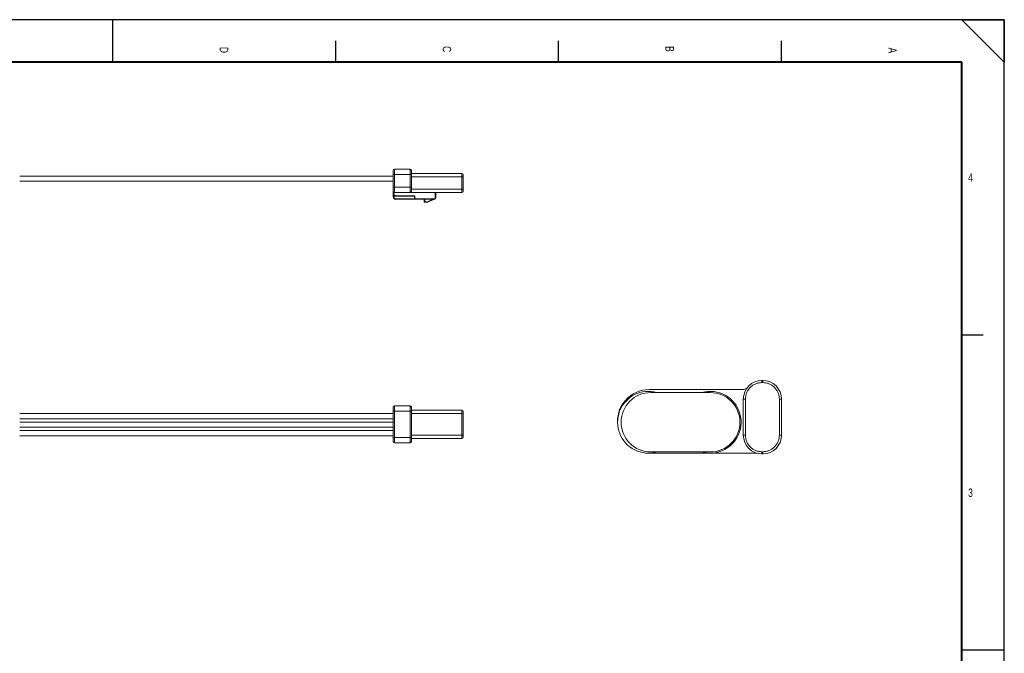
# Model space of a CAD drawing. Header units: millimetres. Extents: x 0 to 420, y 0 to 297.
# Tile 10 of 10: x 188 to 420, y 148 to 297. Entities that reach past the tile are written whole.
import ezdxf

# ---------------------------------------------------------------- set-up
doc = ezdxf.new("R2010")
doc.units = ezdxf.units.MM
doc.layers.add('SLD-0', color=179, linetype='Continuous')
doc.styles.add('SLDTEXTSTYLE0', font='TXT', dxfattribs={"width": 0.744681})

# ---------------------------------------------------------------- blocks, each defined once
blk = doc.blocks.new('Format A3_0')
at = {"layer": 'SLD-0', "char_height": 2, "attachment_point": 1, "rotation": 270, "style": 'SLDTEXTSTYLE0'}
for s, insert in [('D', (4025.09, 1385.55)), ('C', (4077.59, 1385.75)), ('B', (4130.09, 1385.75)), ('A', (4182.59, 1385.4))]:
    blk.add_mtext(s, dxfattribs=dict(at, insert=insert))
at = {"layer": 'SLD-0', "char_height": 2, "attachment_point": 1, "style": 'SLDTEXTSTYLE0'}
for s, insert in [('4', (4199.39, 1355.79)), ('3', (4199.39, 1281.49))]:
    blk.add_mtext(s, dxfattribs=dict(at, insert=insert))
blk = doc.blocks.new('Bloc8')
at = {"layer": 'SLD-0', "color": 5}
for p, q in [((420, 297), (0, 297)), ((210, 287), (210, 297)), ((420, 287), (410, 297)), ((420, 0), (420, 297)), ((262.5, 287), (262.5, 292)), ((315, 287), (315, 292)), ((367.5, 287), (367.5, 292)), ((410, 222.7), (415, 222.7)), ((410, 148.5), (420, 148.5))]:
    blk.add_line(p, q, dxfattribs=at)
at = {"layer": 'SLD-0'}
for p, q in [((410, 297), (420, 297)), ((420, 287), (410, 297)), ((420, 297), (420, 287))]:
    blk.add_line(p, q, dxfattribs=at)
at = {"layer": 'SLD-0', "color": 1, "lineweight": 40}
for p, q in [((410, 287), (10, 287)), ((410, 10), (410, 287))]:
    blk.add_line(p, q, dxfattribs=at)
at = {"color": 7, "linetype": 'Continuous'}
blk.add_blockref('Format A3_0', (-3787.91, -1094.97), dxfattribs=at)

msp = doc.modelspace()

# ---------------------------------------------------------------- linework, layer by layer
at = {"color": 7, "linetype": 'Continuous', "lineweight": 15}
for p, q in [((276.04, 261.46), (276.04, 260.5)), ((276.04, 260.5), (276.04, 257.54)), ((276.35, 260.5), (276.04, 260.5)), ((276.35, 261.77), (276.35, 260.5)), ((280, 261.77), (276.35, 261.77)), ((276.35, 257.54), (276.35, 260.5)), ((276.35, 260.5), (280, 260.5)), ((280, 260.5), (280, 261.77)), ((280, 260.5), (280, 257.54)), ((280, 260.5), (280.31, 260.5)), ((292.24, 260.75), (280.31, 260.75)), ((280.31, 260.5), (280.31, 257.54)), ((292.24, 259.99), (280.31, 259.99)), ((292.24, 260.75), (292.24, 259.99)), ((292.24, 257.03), (292.24, 259.99)), ((292.24, 259.99), (292.54, 259.99)), ((292.54, 259.99), (292.54, 257.03)), ((276.04, 257.54), (276.04, 256.57)), ((276.04, 257.54), (276.35, 257.54)), ((276.35, 257.54), (276.35, 256.27)), ((280, 257.54), (276.35, 257.54)), ((280, 256.27), (280, 257.54)), ((280, 257.54), (280.31, 257.54)), ((280.31, 256.58), (280.31, 257.54)), ((276.04, 256.57), (276.04, 256.02)), ((276.04, 256.02), (276.17, 256.02)), ((276.04, 256.02), (276.04, 255.3)), ((276.04, 255.3), (276.17, 255.3)), ((276.17, 256.33), (276.17, 256.02)), ((276.17, 255.63), (276.17, 255.3)), ((276.35, 256.27), (280, 256.27)), ((276.68, 255.51), (276.68, 255.38)), ((276.68, 255.51), (281.15, 255.51)), ((276.68, 255.38), (281.02, 255.38)), ((280, 256.27), (292.24, 256.27)), ((292.24, 257.03), (280.31, 257.03)), ((281.02, 255.38), (281.02, 254.95)), ((281.15, 255.51), (281.15, 254.95)), ((285.95, 254.95), (285.95, 256.27)), ((286.07, 254.95), (286.07, 256.27)), ((292.24, 256.27), (292.24, 257.03)), ((292.24, 257.03), (292.54, 257.03)), ((292.54, 256.57), (292.54, 257.03)), ((276.68, 254.8), (276.68, 254.67)), ((276.68, 254.8), (281.07, 254.8)), ((276.68, 254.67), (283.36, 254.67)), ((281.02, 254.95), (281.15, 254.95)), ((281.27, 254.82), (281.27, 254.69)), ((281.27, 254.82), (285.82, 254.82)), ((281.27, 254.69), (285.82, 254.69)), ((283.36, 254.67), (283.36, 254.09)), ((283.36, 254.09), (283.48, 254.09)), ((283.48, 254.69), (283.48, 254.09)), ((283.48, 254.09), (284.11, 254.09)), ((283.48, 254.09), (283.48, 253.96)), ((283.48, 253.96), (284.11, 253.96)), ((284.11, 254.09), (285.38, 254.69)), ((284.11, 253.96), (284.11, 254.09)), ((284.17, 253.97), (285.54, 254.63)), ((285.82, 254.82), (285.82, 254.69)), ((285.95, 254.95), (286.07, 254.95)), ((363.11, 211.98), (362.91, 211.98)), ((362.91, 211.48), (362.91, 211.98)), ((363.11, 211.48), (362.91, 211.48)), ((363.11, 211.48), (363.11, 211.98)), ((336.36, 209.84), (358.36, 209.84)), ((350.72, 209.13), (336.72, 209.13)), ((358.64, 209.86), (358.36, 209.84)), ((358.87, 209.94), (358.64, 209.86)), ((359.32, 210.17), (358.87, 209.94)), ((358.51, 207.58), (358.51, 199.08)), ((359.01, 207.58), (358.51, 207.58)), ((359.01, 199.08), (359.01, 207.58)), ((367.01, 199.08), (367.01, 207.58)), ((367.01, 207.58), (367.51, 207.58)), ((367.51, 199.08), (367.51, 207.58)), ((276.04, 205.69), (276.04, 204.73)), ((276.04, 204.73), (276.04, 198.57)), ((276.04, 204.73), (276.35, 204.73)), ((276.35, 206), (276.35, 204.73)), ((280, 206), (276.35, 206)), ((276.35, 198.57), (276.35, 204.73)), ((276.35, 204.73), (280, 204.73)), ((280, 204.73), (280, 206)), ((280, 204.73), (280, 198.57)), ((280, 204.73), (280.31, 204.73)), ((280.31, 204.98), (292.24, 204.98)), ((280.31, 204.73), (280.31, 198.57)), ((280.31, 204.22), (292.24, 204.22)), ((292.24, 204.22), (292.24, 204.98)), ((292.54, 204.22), (292.24, 204.22)), ((292.24, 204.22), (292.24, 199.07)), ((292.54, 204.67), (292.54, 204.22)), ((292.54, 204.22), (292.54, 199.07)), ((276.35, 198.57), (276.04, 198.57)), ((276.04, 198.57), (276.04, 197.6)), ((280, 198.57), (276.35, 198.57)), ((276.35, 198.57), (276.35, 197.3)), ((276.35, 197.3), (280, 197.3)), ((280, 197.3), (280, 198.57)), ((280, 198.57), (280.31, 198.57)), ((292.24, 199.07), (280.31, 199.07)), ((292.24, 198.31), (280.31, 198.31)), ((292.54, 199.07), (292.24, 199.07)), ((292.24, 199.07), (292.24, 198.31)), ((292.54, 199.07), (292.54, 199.04)), ((358.51, 199.08), (359.01, 199.08)), ((367.01, 199.08), (367.51, 199.08)), ((336.36, 194.85), (336.26, 194.85)), ((361.68, 194.85), (336.36, 194.85)), ((336.72, 195.13), (350.72, 195.13)), ((362.91, 195.18), (363.11, 195.18)), ((362.91, 194.68), (362.91, 195.18)), ((363.11, 194.68), (363.11, 195.18)), ((362.91, 194.68), (363.11, 194.68))]:
    msp.add_line(p, q, dxfattribs=at)
at = {"color": 7, "linetype": 'Continuous', "lineweight": 15, "flags": 128}
for points in [[(281.15, 255.51), (281.12, 255.48), (281.1, 255.46), (281.08, 255.44), (281.06, 255.42), (281.04, 255.4), (281.03, 255.39), (281.02, 255.38), (281.02, 255.38)], [(283.38, 254.69), (283.37, 254.69), (283.36, 254.68), (283.36, 254.67), (283.36, 254.67)], [(284.11, 254.09), (284.12, 254.06), (284.14, 254.04), (284.14, 254.02), (284.15, 254), (284.16, 253.99), (284.16, 253.98), (284.17, 253.97), (284.17, 253.97)]]:
    msp.add_lwpolyline(points, dxfattribs=at)
at = {"color": 7, "linetype": 'Continuous', "lineweight": 15}
for centre, radius, start, end in [((276.35, 261.46), 0.305, 90, 180), ((280, 261.46), 0.305, 0, 90), ((292.24, 260.45), 0.305, 0, 90), ((276.35, 256.57), 0.305, 180, 270), ((276.68, 256.02), 0.635, 180, 270), ((276.68, 255.3), 0.635, 180, 270), ((276.68, 256.02), 0.508, 180, 270), ((276.68, 255.3), 0.508, 180, 270), ((280, 256.57), 0.305, 270, 338.6915), ((292.24, 256.57), 0.305, 270, 0), ((281.27, 254.95), 0.254, 180, 270), ((283.48, 254.09), 0.127, 180, 270), ((284.11, 254.09), 0.127, 270, 295.7693), ((285.49, 254.75), 0.127, 295.7693, 334.6801), ((285.82, 254.95), 0.254, 270, 0), ((362.91, 207.58), 4.4, 90, 180), ((363.11, 207.58), 4.4, 0, 90), ((336.36, 202.34), 7.49, 90, 187.4943), ((336.17, 202.13), 7.28, 74.1961, 243.6076), ((336.72, 202.13), 7, 90, 270), ((350.72, 202.13), 7.27, 286.3447, 105.8039), ((350.72, 202.13), 7, 270, 90), ((276.35, 205.69), 0.305, 90, 180), ((280, 205.69), 0.305, 0, 90), ((292.24, 204.67), 0.305, 0, 90), ((276.35, 197.6), 0.305, 180, 270), ((280, 197.6), 0.305, 270, 0), ((292.24, 198.62), 0.305, 270, 0), ((362.91, 199.08), 4.4, 180, 270), ((363.11, 199.08), 4.4, 270, 0), ((336.17, 202.13), 7.28, 243.6076, 285.8039), ((350.72, 202.13), 7.28, 254.1961, 286.3447)]:
    msp.add_arc(centre, radius, start, end, dxfattribs=at)
for points in [[(276.04, 260.15), (188.04, 260.15)], [(188.04, 258.95), (276.04, 258.95)], [(280.29, 256.46), (280.31, 256.58)], [(276.04, 204.16), (188.04, 204.16)], [(188.04, 202.96), (276.04, 202.96)], [(276.04, 202.16), (188.04, 202.16)], [(188.04, 200.96), (276.04, 200.96)], [(276.04, 200.16), (188.04, 200.16)], [(188.04, 198.96), (276.04, 198.96)]]:
    msp.add_open_spline(points, degree=1, dxfattribs=at)
for points, knots in [([(280.31, 260.5), (280.31, 260.56), (280.31, 260.65), (280.31, 260.75), (280.31, 260.81), (280.31, 260.83), (280.31, 260.84), (280.31, 260.85), (280.31, 260.85), (280.31, 260.85), (280.31, 260.85), (280.31, 260.85), (280.31, 260.85), (280.31, 260.85), (280.31, 260.85), (280.31, 260.85), (280.31, 260.85), (280.31, 260.86), (280.31, 260.98), (280.31, 261.12), (280.31, 261.24), (280.31, 261.27), (280.31, 261.29), (280.31, 261.3), (280.31, 261.3), (280.31, 261.3), (280.31, 261.31), (280.31, 261.31), (280.31, 261.31), (280.31, 261.31), (280.31, 261.31), (280.31, 261.31), (280.31, 261.31), (280.31, 261.34), (280.31, 261.43), (280.31, 261.45), (280.31, 261.46)], [0, 0, 0, 0, 0.120508, 0.180569, 0.210607, 0.225626, 0.233135, 0.23689, 0.238767, 0.239706, 0.240175, 0.240409, 0.240527, 0.240585, 0.240615, 0.240629, 0.240637, 0.240644, 0.247803, 0.49991, 0.565204, 0.597861, 0.614192, 0.622359, 0.626442, 0.628484, 0.629504, 0.630015, 0.63027, 0.630398, 0.630461, 0.630493, 0.630509, 0.630517, 0.760601, 1, 1, 1, 1]), ([(292.54, 260.45), (292.54, 260.44), (292.54, 260.43), (292.54, 260.37), (292.54, 260.33)], [0, 0, 0, 0, 0.499772, 1, 1, 1, 1]), ([(292.54, 260.33), (292.54, 260.31), (292.54, 260.26), (292.54, 260.18), (292.54, 260.09), (292.54, 260.02), (292.54, 259.99)], [0, 0, 0, 0, 0.250007, 0.500008, 0.750005, 1, 1, 1, 1]), ([(281.15, 254.95), (281.15, 254.93), (281.15, 254.9), (281.18, 254.86), (281.2, 254.84), (281.23, 254.83), (281.26, 254.82), (281.27, 254.82)], [0, 0, 0, 0, 0.2508484, 0.4991238, 0.6240388, 0.7459716, 1, 1, 1, 1]), ([(285.82, 254.82), (285.84, 254.82), (285.87, 254.83), (285.9, 254.85), (285.93, 254.88), (285.94, 254.91), (285.94, 254.93), (285.95, 254.95)], [0, 0, 0, 0, 0.250858, 0.49912, 0.624048, 0.745983, 1, 1, 1, 1]), ([(359.01, 207.58), (359.02, 207.82), (359.04, 208.31), (359.26, 209.04), (359.62, 209.73), (360.13, 210.36), (360.75, 210.86), (361.44, 211.22), (362.17, 211.44), (362.66, 211.47), (362.91, 211.48)], [0, 0, 0, 0, 0.120076, 0.240022, 0.368646, 0.500001, 0.631355, 0.75998, 0.879967, 1, 1, 1, 1]), ([(367.01, 207.58), (366.99, 207.82), (366.97, 208.31), (366.75, 209.04), (366.39, 209.73), (365.88, 210.36), (365.26, 210.86), (364.57, 211.22), (363.84, 211.44), (363.35, 211.47), (363.11, 211.48)], [0, 0, 0, 0, 0.120033, 0.24002, 0.368645, 0.499999, 0.631354, 0.759978, 0.879924, 1, 1, 1, 1]), ([(280.31, 205.69), (280.31, 205.68), (280.31, 205.66), (280.31, 205.54), (280.31, 205.41), (280.31, 205.26), (280.31, 205.03), (280.31, 204.85), (280.31, 204.73)], [0, 0, 0, 0, 0.239443, 0.3693925, 0.4999998, 0.6299223, 0.7605567, 1, 1, 1, 1]), ([(280.31, 197.6), (280.31, 197.6), (280.31, 197.61), (280.31, 197.63), (280.31, 197.65), (280.31, 197.66), (280.31, 197.66), (280.31, 197.67), (280.31, 197.67), (280.31, 197.67), (280.31, 197.67), (280.31, 197.67), (280.31, 197.67), (280.31, 197.67), (280.31, 197.67), (280.31, 197.67), (280.31, 197.67), (280.31, 197.67), (280.31, 197.72), (280.31, 197.81), (280.31, 197.94), (280.31, 197.99), (280.31, 198.01), (280.31, 198.02), (280.31, 198.03), (280.31, 198.03), (280.31, 198.03), (280.31, 198.03), (280.31, 198.03), (280.31, 198.04), (280.31, 198.04), (280.31, 198.04), (280.31, 198.04), (280.31, 198.09), (280.31, 198.26), (280.31, 198.44), (280.31, 198.57)], [0, 0, 0, 0, 0.120508, 0.180569, 0.210607, 0.225626, 0.233135, 0.23689, 0.238767, 0.239706, 0.240175, 0.240409, 0.240527, 0.240585, 0.240615, 0.240629, 0.240637, 0.240644, 0.247803, 0.49991, 0.565204, 0.597861, 0.614192, 0.622359, 0.626442, 0.628484, 0.629504, 0.630015, 0.63027, 0.630398, 0.630461, 0.630493, 0.630509, 0.630517, 0.760601, 1, 1, 1, 1]), ([(292.54, 199.07), (292.54, 199.02), (292.54, 198.91), (292.54, 198.81), (292.54, 198.77)], [0, 0, 0, 0, 0.499772, 1, 1, 1, 1]), ([(292.54, 198.77), (292.54, 198.75), (292.54, 198.7), (292.54, 198.65), (292.54, 198.62), (292.54, 198.62), (292.54, 198.62)], [0, 0, 0, 0, 0.250007, 0.500008, 0.750005, 1, 1, 1, 1]), ([(362.91, 195.18), (362.66, 195.19), (362.17, 195.22), (361.44, 195.44), (360.75, 195.79), (360.13, 196.3), (359.62, 196.92), (359.26, 197.62), (359.04, 198.34), (359.02, 198.83), (359.01, 199.08)], [0, 0, 0, 0, 0.120076, 0.240022, 0.368646, 0.500001, 0.631355, 0.75998, 0.879967, 1, 1, 1, 1]), ([(363.11, 195.18), (363.35, 195.19), (363.84, 195.22), (364.57, 195.44), (365.26, 195.79), (365.88, 196.3), (366.39, 196.92), (366.75, 197.62), (366.97, 198.34), (366.99, 198.83), (367.01, 199.08)], [0, 0, 0, 0, 0.120033, 0.24002, 0.368645, 0.499999, 0.631354, 0.759978, 0.879924, 1, 1, 1, 1])]:
    msp.add_open_spline(points, degree=3, knots=knots, dxfattribs=at)

# ---------------------------------------------------------------- block references
at = {"color": 7, "linetype": 'Continuous'}
msp.add_blockref('Bloc8', (0, 0), dxfattribs=at)

doc.saveas('drawing.dxf')
